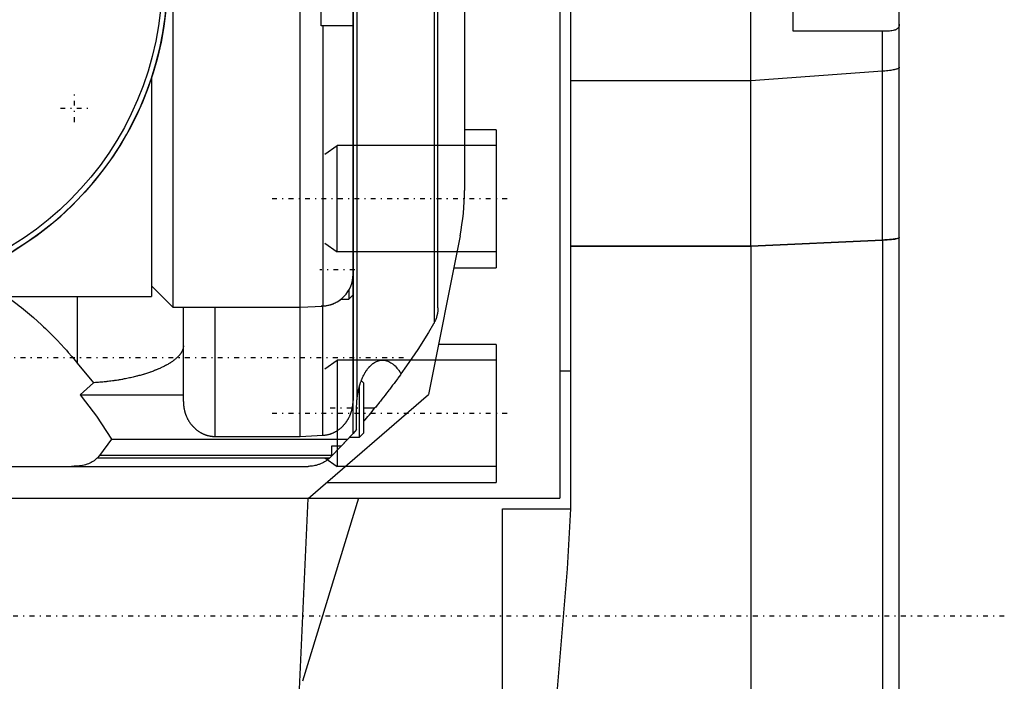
# Model space of a CAD drawing. Extents: x -109 to 109, y -1 to 737.
# Tile 9 of 10: x 16 to 109, y 504 to 566. Entities that reach past the tile are written whole.
import ezdxf

# ---------------------------------------------------------------- set-up
doc = ezdxf.new("R2010")
doc.units = 0
doc.linetypes.add('CENTER', pattern=[1.5, 0.45, -0.5, 0.05, -0.5])
for name, color, linetype in [('AM_0', 7, 'CONTINUOUS'), ('AM_10', 7, 'CONTINUOUS'), ('AM_7', 7, 'CENTER')]:
    doc.layers.add(name, color=color, linetype=linetype)

msp = doc.modelspace()

# ---------------------------------------------------------------- linework, layer by layer
at = {"layer": 'AM_0', "color": 7, "linetype": 'CONTINUOUS'}
for p, q in [((67, 619), (67, 521)), ((68, 619), (68, 520)), ((85, 544.742), (85, 619)), ((42.5, 526.816), (42.5, 613.184)), ((47.5, 527.108), (47.5, 612.892)), ((47.5, 609.791), (47.5, 530.209)), ((47.867, 609.739), (47.867, 530.261)), ((55.133, 602.497), (55.133, 537.503)), ((30.5, 600.935), (30.5, 539)), ((55.5, 538.94), (55.5, 601.06)), ((99, 390.247), (99, 600)), ((58, 591.16), (58, 550)), ((89, 565), (89, 575)), ((44.5, 565.5), (44.5, 574.5)), ((47.465, 565.5), (44.5, 565.5)), ((44.639, 565.5), (44.639, 539.099)), ((97.591, 565), (89, 565)), ((97.408, 545.317), (97.408, 565)), ((97.408, 561.224), (85, 560.323)), ((28.5, 560.621), (28.5, 540)), ((85, 560.323), (68, 560.323)), ((61, 555.715), (58, 555.715)), ((61, 555.715), (61, 542.715)), ((57.58, 545.722), (54.611, 530.761)), ((97.408, 545.317), (85, 544.742)), ((85, 544.741), (97.408, 545.316)), ((97.408, 545.316), (97.408, 454.998)), ((85, 544.742), (68, 544.742)), ((68, 544.741), (85, 544.741)), ((85, 544.741), (85, 381)), ((56.983, 542.715), (61, 542.715)), ((28.5, 541), (30.5, 539)), ((47.1, 540.598), (47.1, 539.75)), ((10.6, 540), (28.5, 540)), ((21.5, 540), (21.5, 533.736)), ((46.37, 539.75), (47.1, 539.75)), ((47.1, 539.75), (47.5, 540.15)), ((30.5, 539), (42.5, 539)), ((31.5, 530.104), (31.5, 539.001)), ((34.5, 526.816), (34.5, 539)), ((42.5, 539), (44.639, 539.099)), ((44.5, 539.077), (44.5, 539.093)), ((44.639, 539.083), (44.5, 539.077)), ((44.639, 526.925), (44.639, 539.083)), ((61, 535.49), (55.549, 535.49)), ((61, 535.49), (61, 522.49)), ((21.5, 533.736), (23.028, 531.876)), ((67, 533), (68, 533)), ((48.5, 531.85), (48.274, 532.076)), ((23.028, 531.876), (21.755, 530.752)), ((48.1, 526.75), (48.1, 531.547)), ((48.5, 527.15), (48.5, 531.85)), ((21.755, 530.752), (31.5, 530.752)), ((43.273, 520.974), (54.611, 530.761)), ((47.832, 527.479), (47.832, 529.5)), ((48.5, 529.5), (49.556, 529.5)), ((47.832, 527.479), (47.5, 527.108)), ((24.734, 526.556), (23.599, 525.02)), ((24.734, 526.556), (46.996, 526.556)), ((34.5, 526.816), (42.5, 526.816)), ((42.5, 526.816), (44.639, 526.925)), ((46.996, 526.556), (46.421, 525.943)), ((47.175, 526.75), (48.1, 526.75)), ((48.1, 526.75), (48.5, 527.15)), ((45.5, 524.992), (45.5, 525.943)), ((45.5, 525.943), (46.421, 525.943)), ((23.599, 525.02), (23.365, 524.778)), ((45.282, 524.778), (23.365, 524.778)), ((45.5, 525.02), (23.599, 525.02)), ((45.5, 524.992), (45.394, 524.885)), ((-43.267, 524), (43.267, 524)), ((45.029, 522.49), (61, 522.49)), ((-67, 521), (67, 521)), ((42.13, 495.804), (43.273, 520.974)), ((48, 521), (42.72, 503.75)), ((61.58, 520), (68, 520)), ((61.58, 469.127), (61.58, 520))]:
    msp.add_line(p, q, dxfattribs=at)
msp.add_lwpolyline([(97.408, 545.316), (97.861, 545.342), (98.253, 545.374), (98.572, 545.412), (98.807, 545.455), (98.951, 545.5), (99, 545.547)], dxfattribs=at)
for points in [[(47.5, 565.523, 0), (47.499, 565.516, 0), (47.491, 565.506, 0), (47.476, 565.501, 0), (47.465, 565.5, 0)], [(99, 565.661, 0), (98.999, 565.618, 0), (98.99, 565.538, 0), (98.973, 565.464, 0), (98.961, 565.429, 0), (98.947, 565.396, 0), (98.912, 565.333, 0), (98.867, 565.276, 0), (98.813, 565.225, 0), (98.749, 565.18, 0), (98.677, 565.141, 0), (98.637, 565.124, 0), (98.596, 565.108, 0), (98.506, 565.08, 0), (98.408, 565.057, 0), (98.301, 565.038, 0), (98.187, 565.024, 0), (98.066, 565.014, 0), (98.002, 565.01, 0), (97.938, 565.006, 0), (97.804, 565.002, 0), (97.664, 565, 0), (97.591, 565, 0)], [(99, 561.595, 0), (98.999, 561.582, 0), (98.988, 561.557, 0), (98.966, 561.532, 0), (98.951, 561.519, 0), (98.934, 561.507, 0), (98.891, 561.482, 0), (98.838, 561.458, 0), (98.774, 561.434, 0), (98.7, 561.411, 0), (98.617, 561.389, 0), (98.572, 561.378, 0), (98.524, 561.367, 0), (98.422, 561.346, 0), (98.311, 561.327, 0), (98.192, 561.308, 0), (98.065, 561.29, 0), (97.931, 561.273, 0), (97.861, 561.265, 0), (97.789, 561.257, 0), (97.642, 561.243, 0), (97.488, 561.23, 0), (97.408, 561.224, 0)], [(99, 545.548, 0), (98.999, 545.541, 0), (98.988, 545.525, 0), (98.966, 545.509, 0), (98.951, 545.501, 0), (98.934, 545.494, 0), (98.891, 545.478, 0), (98.838, 545.463, 0), (98.774, 545.449, 0), (98.7, 545.434, 0), (98.617, 545.42, 0), (98.572, 545.414, 0), (98.524, 545.407, 0), (98.422, 545.394, 0), (98.311, 545.382, 0), (98.192, 545.37, 0), (98.065, 545.359, 0), (97.931, 545.348, 0), (97.861, 545.343, 0), (97.789, 545.338, 0), (97.641, 545.329, 0), (97.487, 545.321, 0), (97.408, 545.317, 0)], [(14.849, 540.008, 0), (15.048, 539.866, 0), (15.442, 539.575, 0), (15.834, 539.277, 0), (16.029, 539.125, 0), (16.224, 538.971, 0), (16.61, 538.657, 0), (16.993, 538.337, 0), (17.373, 538.009, 0), (17.75, 537.674, 0), (18.124, 537.332, 0), (18.309, 537.158, 0), (18.494, 536.982, 0), (18.861, 536.626, 0), (19.225, 536.263, 0), (19.585, 535.892, 0), (19.941, 535.515, 0), (20.294, 535.132, 0), (20.469, 534.937, 0), (20.644, 534.741, 0), (20.989, 534.344, 0), (21.331, 533.94, 0), (21.5, 533.736, 0)], [(46.39, 539.75, 0), (46.348, 539.717, 0), (46.262, 539.652, 0), (46.174, 539.59, 0), (46.129, 539.561, 0), (46.083, 539.532, 0), (45.991, 539.477, 0), (45.897, 539.425, 0), (45.804, 539.378, 0), (45.71, 539.335, 0), (45.618, 539.296, 0), (45.571, 539.278, 0), (45.523, 539.26, 0), (45.425, 539.226, 0), (45.323, 539.195, 0), (45.22, 539.168, 0), (45.114, 539.144, 0), (45.008, 539.123, 0), (44.955, 539.115, 0), (44.901, 539.107, 0), (44.795, 539.095, 0), (44.691, 539.086, 0), (44.639, 539.083, 0)], [(55.5, 538.94, 0), (55.5, 538.898, 0), (55.497, 538.815, 0), (55.493, 538.732, 0), (55.49, 538.69, 0), (55.486, 538.649, 0), (55.477, 538.566, 0), (55.465, 538.483, 0), (55.451, 538.401, 0), (55.435, 538.32, 0), (55.417, 538.238, 0), (55.407, 538.198, 0), (55.396, 538.158, 0), (55.374, 538.078, 0), (55.349, 537.998, 0), (55.321, 537.92, 0), (55.292, 537.842, 0), (55.26, 537.765, 0), (55.244, 537.726, 0), (55.227, 537.689, 0), (55.191, 537.613, 0), (55.153, 537.539, 0), (55.133, 537.503, 0)], [(55.082, 537.412, 0), (54.599, 536.609, 0), (53.598, 535.025, 0), (52.551, 533.471, 0), (52.011, 532.705, 0)], [(55.133, 537.503, 0), (55.125, 537.487, 0), (55.108, 537.457, 0), (55.091, 537.427, 0), (55.082, 537.412, 0)], [(31.5, 535.353, 0), (31.5, 535.334, 0), (31.498, 535.295, 0), (31.495, 535.256, 0), (31.493, 535.236, 0), (31.49, 535.216, 0), (31.484, 535.176, 0), (31.476, 535.136, 0), (31.467, 535.096, 0), (31.456, 535.055, 0), (31.443, 535.015, 0), (31.436, 534.994, 0), (31.428, 534.974, 0), (31.412, 534.933, 0), (31.395, 534.892, 0), (31.375, 534.85, 0), (31.354, 534.809, 0), (31.331, 534.767, 0), (31.319, 534.747, 0), (31.307, 534.726, 0), (31.28, 534.684, 0), (31.252, 534.642, 0), (31.238, 534.621, 0), (31.223, 534.6, 0), (31.191, 534.558, 0), (31.158, 534.516, 0), (31.141, 534.495, 0), (31.124, 534.474, 0), (31.087, 534.432, 0), (31.049, 534.39, 0), (31.009, 534.348, 0), (30.968, 534.306, 0), (30.925, 534.264, 0), (30.903, 534.243, 0), (30.88, 534.222, 0), (30.834, 534.18, 0), (30.786, 534.138, 0), (30.736, 534.097, 0), (30.685, 534.055, 0), (30.632, 534.014, 0), (30.605, 533.993, 0), (30.578, 533.972, 0), (30.522, 533.931, 0), (30.464, 533.89, 0), (30.405, 533.849, 0), (30.345, 533.808, 0), (30.282, 533.768, 0), (30.251, 533.747, 0), (30.219, 533.727, 0), (30.154, 533.687, 0), (30.087, 533.647, 0), (30.019, 533.608, 0), (29.95, 533.568, 0), (29.879, 533.529, 0), (29.844, 533.51, 0), (29.807, 533.49, 0), (29.734, 533.452, 0), (29.659, 533.414, 0), (29.583, 533.376, 0), (29.506, 533.338, 0), (29.428, 533.301, 0), (29.388, 533.282, 0), (29.348, 533.264, 0), (29.268, 533.228, 0), (29.186, 533.191, 0), (29.145, 533.173, 0), (29.103, 533.156, 0), (29.019, 533.12, 0), (28.934, 533.085, 0), (28.891, 533.068, 0), (28.848, 533.051, 0), (28.762, 533.017, 0), (28.674, 532.983, 0), (28.585, 532.95, 0), (28.496, 532.917, 0), (28.405, 532.885, 0), (28.36, 532.869, 0), (28.313, 532.853, 0), (28.22, 532.821, 0), (28.124, 532.789, 0), (28.028, 532.758, 0), (27.929, 532.727, 0), (27.83, 532.696, 0), (27.779, 532.68, 0), (27.728, 532.665, 0), (27.626, 532.635, 0), (27.521, 532.605, 0), (27.416, 532.575, 0), (27.309, 532.546, 0), (27.201, 532.518, 0), (27.146, 532.503, 0), (27.091, 532.489, 0), (26.98, 532.461, 0), (26.868, 532.434, 0), (26.755, 532.407, 0), (26.64, 532.38, 0), (26.525, 532.354, 0), (26.466, 532.341, 0), (26.408, 532.329, 0), (26.29, 532.304, 0), (26.171, 532.279, 0), (26.051, 532.255, 0), (25.93, 532.232, 0), (25.808, 532.209, 0), (25.747, 532.198, 0), (25.685, 532.187, 0), (25.561, 532.166, 0), (25.437, 532.145, 0), (25.374, 532.134, 0), (25.311, 532.124, 0), (25.185, 532.104, 0), (25.058, 532.085, 0), (24.995, 532.076, 0), (24.931, 532.067, 0), (24.803, 532.049, 0), (24.674, 532.032, 0), (24.544, 532.016, 0), (24.414, 532, 0), (24.284, 531.985, 0), (24.218, 531.977, 0), (24.153, 531.97, 0), (24.021, 531.957, 0), (23.89, 531.944, 0), (23.758, 531.931, 0), (23.625, 531.92, 0), (23.493, 531.909, 0), (23.426, 531.904, 0), (23.36, 531.899, 0), (23.227, 531.889, 0), (23.094, 531.88, 0), (23.028, 531.876, 0)], [(47.867, 530.261, 0), (47.869, 530.29, 0), (47.875, 530.347, 0), (47.881, 530.404, 0), (47.885, 530.433, 0), (47.888, 530.461, 0), (47.895, 530.518, 0), (47.902, 530.575, 0), (47.91, 530.632, 0), (47.918, 530.688, 0), (47.927, 530.744, 0), (47.931, 530.772, 0), (47.936, 530.8, 0), (47.945, 530.856, 0), (47.955, 530.911, 0), (47.965, 530.967, 0), (47.976, 531.022, 0), (47.987, 531.077, 0), (47.993, 531.104, 0), (47.998, 531.131, 0), (48.01, 531.185, 0), (48.022, 531.239, 0), (48.028, 531.266, 0), (48.035, 531.293, 0), (48.047, 531.346, 0), (48.061, 531.4, 0), (48.068, 531.426, 0), (48.074, 531.452, 0), (48.088, 531.505, 0), (48.103, 531.557, 0), (48.118, 531.609, 0), (48.133, 531.66, 0), (48.148, 531.711, 0), (48.156, 531.736, 0), (48.164, 531.762, 0), (48.18, 531.812, 0), (48.197, 531.862, 0), (48.214, 531.911, 0), (48.231, 531.96, 0), (48.248, 532.009, 0), (48.257, 532.033, 0), (48.266, 532.057, 0), (48.285, 532.105, 0), (48.303, 532.152, 0), (48.322, 532.199, 0), (48.341, 532.246, 0), (48.361, 532.292, 0), (48.371, 532.315, 0), (48.381, 532.337, 0), (48.401, 532.382, 0), (48.422, 532.427, 0), (48.443, 532.471, 0), (48.464, 532.515, 0), (48.485, 532.558, 0), (48.496, 532.579, 0), (48.507, 532.6, 0), (48.529, 532.642, 0), (48.552, 532.684, 0), (48.574, 532.725, 0), (48.597, 532.765, 0), (48.62, 532.805, 0), (48.632, 532.825, 0), (48.644, 532.845, 0), (48.668, 532.883, 0), (48.692, 532.922, 0), (48.704, 532.94, 0), (48.716, 532.959, 0), (48.741, 532.996, 0), (48.766, 533.033, 0), (48.778, 533.051, 0), (48.791, 533.069, 0), (48.816, 533.104, 0), (48.842, 533.138, 0), (48.868, 533.173, 0), (48.894, 533.206, 0), (48.92, 533.239, 0), (48.934, 533.255, 0), (48.947, 533.271, 0), (48.974, 533.302, 0), (49.001, 533.333, 0), (49.028, 533.364, 0), (49.055, 533.393, 0), (49.083, 533.422, 0), (49.097, 533.436, 0), (49.111, 533.45, 0), (49.139, 533.478, 0), (49.167, 533.505, 0), (49.196, 533.531, 0), (49.224, 533.557, 0), (49.253, 533.582, 0), (49.268, 533.594, 0), (49.282, 533.606, 0), (49.311, 533.63, 0), (49.341, 533.652, 0), (49.37, 533.675, 0), (49.4, 533.696, 0), (49.429, 533.717, 0), (49.444, 533.727, 0), (49.459, 533.737, 0), (49.489, 533.756, 0), (49.52, 533.775, 0), (49.626, 533.834, 0), (49.719, 533.878, 0), (49.812, 533.915, 0), (50.001, 533.969, 0), (50.191, 533.997, 0), (50.287, 534, 0)], [(50.287, 534, 0), (50.34, 533.999, 0), (50.446, 533.991, 0), (50.552, 533.974, 0), (50.604, 533.962, 0), (50.657, 533.949, 0), (50.762, 533.915, 0), (50.865, 533.873, 0), (50.968, 533.824, 0), (51.069, 533.766, 0), (51.169, 533.7, 0), (51.218, 533.664, 0), (51.267, 533.626, 0), (51.364, 533.544, 0), (51.458, 533.455, 0), (51.55, 533.359, 0), (51.64, 533.255, 0), (51.727, 533.145, 0), (51.77, 533.087, 0), (51.812, 533.027, 0), (51.894, 532.903, 0), (51.972, 532.773, 0), (52.011, 532.705, 0)], [(52.011, 532.705, 0), (51.958, 532.632, 0), (51.848, 532.479, 0), (51.733, 532.321, 0), (51.673, 532.239, 0), (51.613, 532.157, 0), (51.488, 531.987, 0), (51.359, 531.814, 0), (51.227, 531.636, 0), (51.091, 531.455, 0), (50.951, 531.271, 0), (50.881, 531.178, 0), (50.809, 531.085, 0), (50.665, 530.897, 0), (50.519, 530.708, 0), (50.371, 530.519, 0), (50.223, 530.33, 0), (50.073, 530.142, 0), (49.999, 530.049, 0), (49.924, 529.956, 0), (49.776, 529.771, 0), (49.629, 529.59, 0), (49.556, 529.5, 0)], [(21.755, 530.752, 0), (22.278, 530.091, 0), (23.292, 528.721, 0), (24.264, 527.292, 0), (24.734, 526.556, 0)], [(31.5, 530.104, 0), (31.5, 530.082, 0), (31.501, 530.039, 0), (31.502, 529.995, 0), (31.502, 529.972, 0), (31.503, 529.95, 0), (31.506, 529.905, 0), (31.508, 529.86, 0), (31.512, 529.814, 0), (31.516, 529.768, 0), (31.52, 529.722, 0), (31.523, 529.699, 0), (31.526, 529.676, 0), (31.532, 529.63, 0), (31.538, 529.583, 0), (31.545, 529.537, 0), (31.553, 529.49, 0), (31.561, 529.444, 0), (31.566, 529.421, 0), (31.57, 529.398, 0), (31.58, 529.352, 0), (31.59, 529.306, 0), (31.595, 529.283, 0), (31.601, 529.261, 0), (31.612, 529.215, 0), (31.624, 529.17, 0), (31.63, 529.148, 0), (31.636, 529.126, 0), (31.649, 529.081, 0), (31.663, 529.038, 0), (31.676, 528.995, 0), (31.691, 528.952, 0), (31.705, 528.91, 0), (31.713, 528.889, 0), (31.721, 528.868, 0), (31.736, 528.827, 0), (31.752, 528.787, 0), (31.768, 528.747, 0), (31.785, 528.706, 0), (31.803, 528.665, 0), (31.813, 528.644, 0), (31.822, 528.624, 0), (31.841, 528.583, 0), (31.861, 528.542, 0), (31.882, 528.5, 0), (31.903, 528.459, 0), (31.925, 528.418, 0), (31.937, 528.398, 0), (31.948, 528.377, 0), (31.971, 528.337, 0), (31.995, 528.296, 0), (32.02, 528.256, 0), (32.045, 528.216, 0), (32.071, 528.177, 0), (32.084, 528.157, 0), (32.097, 528.138, 0), (32.123, 528.099, 0), (32.15, 528.061, 0), (32.178, 528.024, 0), (32.206, 527.987, 0), (32.234, 527.951, 0), (32.249, 527.933, 0), (32.263, 527.915, 0), (32.292, 527.88, 0), (32.321, 527.846, 0), (32.336, 527.829, 0), (32.35, 527.812, 0), (32.38, 527.779, 0), (32.409, 527.747, 0), (32.424, 527.732, 0), (32.439, 527.716, 0), (32.47, 527.685, 0), (32.501, 527.653, 0), (32.534, 527.622, 0), (32.567, 527.591, 0), (32.6, 527.56, 0), (32.617, 527.545, 0), (32.635, 527.53, 0), (32.67, 527.5, 0), (32.706, 527.47, 0), (32.742, 527.441, 0), (32.779, 527.412, 0), (32.816, 527.384, 0), (32.835, 527.37, 0), (32.854, 527.356, 0), (32.893, 527.329, 0), (32.931, 527.302, 0), (32.97, 527.276, 0), (33.01, 527.251, 0), (33.05, 527.227, 0), (33.069, 527.215, 0), (33.089, 527.203, 0), (33.129, 527.18, 0), (33.17, 527.158, 0), (33.21, 527.136, 0), (33.25, 527.116, 0), (33.29, 527.096, 0), (33.31, 527.086, 0), (33.33, 527.077, 0), (33.37, 527.059, 0), (33.409, 527.041, 0), (33.45, 527.024, 0), (33.491, 527.008, 0), (33.533, 526.992, 0), (33.554, 526.984, 0), (33.575, 526.976, 0), (33.618, 526.961, 0), (33.662, 526.947, 0), (33.684, 526.94, 0), (33.706, 526.933, 0), (33.751, 526.92, 0), (33.796, 526.908, 0), (33.818, 526.902, 0), (33.841, 526.896, 0), (33.887, 526.885, 0), (33.933, 526.875, 0), (33.979, 526.866, 0), (34.025, 526.858, 0), (34.071, 526.85, 0), (34.094, 526.846, 0), (34.117, 526.843, 0), (34.163, 526.837, 0), (34.209, 526.831, 0), (34.255, 526.827, 0), (34.301, 526.823, 0), (34.346, 526.82, 0), (34.368, 526.819, 0), (34.39, 526.818, 0), (34.435, 526.817, 0), (34.478, 526.816, 0), (34.5, 526.816, 0)], [(44.639, 526.925, 0), (44.661, 526.926, 0), (44.704, 526.929, 0), (44.749, 526.932, 0), (44.771, 526.935, 0), (44.793, 526.937, 0), (44.838, 526.942, 0), (44.882, 526.948, 0), (44.927, 526.955, 0), (44.972, 526.962, 0), (45.017, 526.97, 0), (45.039, 526.975, 0), (45.062, 526.979, 0), (45.106, 526.989, 0), (45.15, 527, 0), (45.195, 527.011, 0), (45.238, 527.022, 0), (45.282, 527.035, 0), (45.303, 527.041, 0), (45.325, 527.048, 0), (45.367, 527.062, 0), (45.409, 527.076, 0), (45.43, 527.084, 0), (45.451, 527.091, 0), (45.492, 527.106, 0), (45.532, 527.122, 0), (45.552, 527.13, 0), (45.571, 527.138, 0), (45.61, 527.155, 0), (45.649, 527.172, 0), (45.687, 527.19, 0), (45.726, 527.209, 0), (45.765, 527.228, 0), (45.785, 527.239, 0), (45.804, 527.249, 0), (45.843, 527.27, 0), (45.882, 527.292, 0), (45.921, 527.314, 0), (45.96, 527.337, 0), (45.998, 527.361, 0), (46.017, 527.374, 0), (46.036, 527.386, 0), (46.074, 527.411, 0), (46.112, 527.437, 0), (46.149, 527.463, 0), (46.186, 527.49, 0), (46.222, 527.518, 0), (46.24, 527.532, 0), (46.258, 527.546, 0), (46.293, 527.574, 0), (46.328, 527.603, 0), (46.362, 527.632, 0), (46.396, 527.662, 0), (46.428, 527.692, 0), (46.445, 527.707, 0), (46.461, 527.722, 0), (46.492, 527.752, 0), (46.523, 527.782, 0), (46.553, 527.813, 0), (46.582, 527.843, 0), (46.611, 527.874, 0), (46.625, 527.89, 0), (46.639, 527.906, 0), (46.668, 527.938, 0), (46.696, 527.971, 0), (46.71, 527.988, 0), (46.724, 528.004, 0), (46.752, 528.039, 0), (46.78, 528.074, 0), (46.794, 528.091, 0), (46.807, 528.109, 0), (46.834, 528.145, 0), (46.861, 528.182, 0), (46.887, 528.219, 0), (46.913, 528.257, 0), (46.938, 528.295, 0), (46.95, 528.314, 0), (46.963, 528.333, 0), (46.987, 528.372, 0), (47.01, 528.411, 0), (47.034, 528.45, 0), (47.056, 528.49, 0), (47.078, 528.529, 0), (47.089, 528.549, 0), (47.099, 528.569, 0), (47.12, 528.609, 0), (47.14, 528.649, 0), (47.159, 528.689, 0), (47.178, 528.729, 0), (47.196, 528.769, 0), (47.205, 528.789, 0), (47.214, 528.809, 0), (47.23, 528.848, 0), (47.246, 528.888, 0), (47.262, 528.927, 0), (47.277, 528.966, 0), (47.292, 529.006, 0), (47.299, 529.027, 0), (47.306, 529.047, 0), (47.32, 529.088, 0), (47.333, 529.13, 0), (47.347, 529.173, 0), (47.359, 529.215, 0), (47.372, 529.258, 0), (47.377, 529.28, 0), (47.383, 529.302, 0), (47.394, 529.346, 0), (47.405, 529.39, 0), (47.41, 529.412, 0), (47.415, 529.434, 0), (47.425, 529.479, 0), (47.434, 529.524, 0), (47.438, 529.546, 0), (47.442, 529.569, 0), (47.45, 529.614, 0), (47.458, 529.659, 0), (47.464, 529.704, 0), (47.47, 529.749, 0), (47.476, 529.794, 0), (47.478, 529.816, 0), (47.481, 529.838, 0), (47.485, 529.883, 0), (47.489, 529.928, 0), (47.492, 529.972, 0), (47.495, 530.016, 0), (47.497, 530.059, 0), (47.498, 530.081, 0), (47.498, 530.103, 0), (47.499, 530.145, 0), (47.5, 530.188, 0), (47.5, 530.209, 0)], [(47.832, 529.5, 0), (47.833, 529.626, 0), (47.841, 529.879, 0), (47.856, 530.134, 0), (47.867, 530.261, 0)], [(23.365, 524.778, 0), (23.32, 524.733, 0), (23.225, 524.647, 0), (23.125, 524.567, 0), (23.073, 524.529, 0), (23.02, 524.492, 0), (22.909, 524.423, 0), (22.793, 524.359, 0), (22.672, 524.301, 0), (22.546, 524.249, 0), (22.415, 524.201, 0), (22.348, 524.18, 0), (22.279, 524.159, 0), (22.139, 524.123, 0), (21.995, 524.091, 0), (21.846, 524.064, 0), (21.693, 524.042, 0), (21.536, 524.025, 0), (21.457, 524.018, 0), (21.376, 524.013, 0), (21.212, 524.005, 0), (21.045, 524, 0), (20.961, 524, 0)], [(45.282, 524.778, 0), (45.234, 524.735, 0), (45.134, 524.652, 0), (45.032, 524.574, 0), (44.979, 524.537, 0), (44.926, 524.501, 0), (44.818, 524.432, 0), (44.708, 524.369, 0), (44.596, 524.311, 0), (44.482, 524.257, 0), (44.367, 524.209, 0), (44.31, 524.187, 0), (44.251, 524.166, 0), (44.135, 524.128, 0), (44.018, 524.096, 0), (43.9, 524.068, 0), (43.783, 524.045, 0), (43.667, 524.027, 0), (43.609, 524.02, 0), (43.551, 524.013, 0), (43.436, 524.005, 0), (43.323, 524.001, 0), (43.267, 524, 0)], [(45.394, 524.885, 0), (45.376, 524.867, 0), (45.339, 524.831, 0), (45.301, 524.796, 0), (45.282, 524.778, 0)], [(68, 520, 0), (67.683, 514.344, 0), (66.728, 503.034, 0), (65.354, 491.835, 0), (64.52, 486.32, 0)]]:
    msp.add_polyline3d(points, dxfattribs=at)
for radius in [30, 29.5]:
    msp.add_circle((0, 570), radius, dxfattribs=at)
for centre, radius, start, end in [((0, 570), 30, 270, 176.17745), ((36, 550), 22, 348.78642, 0), ((44.5, 542.096), 3, 272.65069, 0), ((0, 570), 64, 319.27173, 320.74207), ((0, 570), 64, 315.31124, 317.91849)]:
    msp.add_arc(centre, radius, start, end, dxfattribs=at)
at = {"layer": 'AM_10', "color": 7, "linetype": 'CONTINUOUS'}
for p, q in [((44.828, 553.403), (46, 554.215)), ((46, 544.215), (46, 554.215)), ((61, 554.215), (46, 554.215)), ((44.828, 545.027), (46, 544.215)), ((61, 544.215), (46, 544.215)), ((44.828, 533.178), (46, 533.99)), ((61, 533.99), (46, 533.99)), ((46, 533.99), (46, 523.99)), ((44.828, 524.802), (46, 523.99)), ((61, 523.99), (46, 523.99))]:
    msp.add_line(p, q, dxfattribs=at)
at = {"layer": 'AM_7', "color": 4, "linetype": 'CENTER'}
for p, q in [((21.218, 556.438), (21.218, 559.062)), ((19.905, 557.75), (22.53, 557.75)), ((62.021, 549.215), (39.561, 549.215)), ((47.65, 542.5), (44.35, 542.5)), ((52.25, 534.225), (-52.25, 534.225)), ((45.35, 529.5), (48.65, 529.5)), ((62.021, 528.99), (39.561, 528.99)), ((108.9, 509.879), (-108.9, 509.879))]:
    msp.add_line(p, q, dxfattribs=at)

doc.saveas('drawing.dxf')
